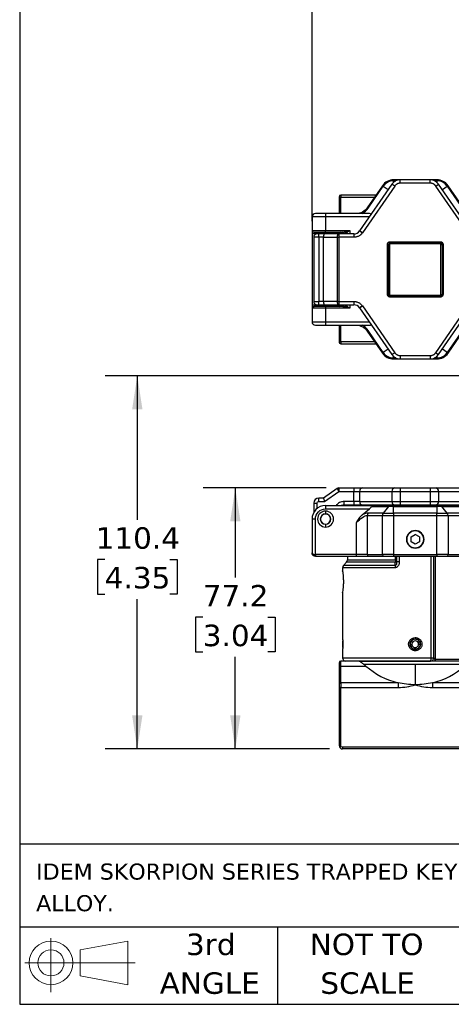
# Model space of a CAD drawing. Header units: millimetres. Extents: x 25 to 1092, y 25 to 838.
# Tile 1 of 81: x 25 to 195, y 25 to 414. Entities that reach past the tile are written whole.
import ezdxf

# ---------------------------------------------------------------- set-up
doc = ezdxf.new("R2010")
doc.units = ezdxf.units.MM
doc.header["$LTSCALE"] = 4
doc.linetypes.add('SLD-Solid', pattern=[0])
doc.layers.add('DIMENSIONS', color=140, linetype='SLD-Solid', lineweight=25)
doc.layers.add('TEXT', color=140, linetype='SLD-Solid', lineweight=25)
doc.styles.add('SLDTEXTSTYLE0', font='VERDANA.TTF')
doc.dimstyles.new('SLDDIMSTYLE8', dxfattribs={"dimtxt": 8.632031, "dimasz": 13.208, "dimexe": 0, "dimexo": 0.0625, "dimgap": 2.158008, "dimtad": 0, "dimtih": 1, "dimtoh": 1, "dimlfac": 0.75, "dimrnd": 1e-09, "dimzin": 4, "dimdsep": 46, "dimtxsty": 'SLDTEXTSTYLE0', "dimsah": 1, "dimcen": 0.09, "dimadec": 0, "dimazin": 1, "dimtfac": 1, "dimtofl": 0, "dimtmove": 0, "dimatfit": 3, "dimfxl": 0, "dimfrac": 2, "dimtolj": 1, "dimtzin": 12, "dimarcsym": 0})
doc.dimstyles.new('SLDDIMSTYLE9', dxfattribs={"dimtxt": 8.632031, "dimasz": 13.208, "dimexe": 0, "dimexo": 0.0625, "dimgap": 2.158008, "dimtad": 0, "dimtih": 1, "dimtoh": 1, "dimlfac": 0.75, "dimrnd": 1e-09, "dimzin": 12, "dimdsep": 46, "dimtxsty": 'SLDTEXTSTYLE0', "dimsah": 1, "dimcen": 0.09, "dimadec": 0, "dimazin": 3, "dimtfac": 1, "dimtofl": 0, "dimtmove": 0, "dimatfit": 3, "dimfxl": 0, "dimfrac": 2, "dimtolj": 1, "dimtzin": 12, "dimarcsym": 0})

# ---------------------------------------------------------------- blocks, each defined once
blk = doc.blocks.new('Block11')
at = {"color": 7, "linetype": 'SLD-Solid', "lineweight": 18}
for p, q in [((10.35, 21.24), (10.35, 0)), ((21.92, 16.67), (40.7, 20.13)), ((40.7, 20.13), (40.7, 2.93)), ((21.92, 6.38), (21.92, 16.67)), ((0, 11.53), (43.49, 11.53)), ((21.92, 6.38), (40.7, 2.93))]:
    blk.add_line(p, q, dxfattribs=at)
for radius in [8.6, 5.14]:
    blk.add_circle((10.35, 11.53), radius, dxfattribs=at)
blk = doc.blocks.new('Block12')
at = {"color": 7, "linetype": 'Continuous'}
blk.add_blockref('Block11', (0, 0), dxfattribs=at)
blk = doc.blocks.new('SW_NOTE_0')
at = {"layer": 'TEXT', "color": 0, "char_height": 6.35, "attachment_point": 1, "style": 'SLDTEXTSTYLE0'}
for s, insert in [('IDEM SKORPION SERIES TRAPPED KEY INTERLOCK SYSTEM, ROTARY KEY, 3 GATES, WHOLE BODY, A104 CODED, DIE-CAST ALUMINUM ', (0, 8.07)), ('ALLOY.', (0, -4.4))]:
    blk.add_mtext(s, dxfattribs=dict(at, insert=insert))
blk = doc.blocks.new('SW_NOTE_0_4')
at = {"layer": 'TEXT', "color": 0, "char_height": 8.467, "attachment_point": 2, "style": 'SLDTEXTSTYLE0'}
for s, insert in [('NOT TO', (21.03, 10.75)), ('SCALE', (21.42, -4.54))]:
    blk.add_mtext(s, dxfattribs=dict(at, insert=insert))
blk = doc.blocks.new('SW_NOTE_0_5')
at = {"layer": 'TEXT', "color": 0, "char_height": 8.467, "attachment_point": 2, "style": 'SLDTEXTSTYLE0'}
for s, insert in [('3rd', (9.26, 10.75)), ('ANGLE', (8.87, -4.54))]:
    blk.add_mtext(s, dxfattribs=dict(at, insert=insert))
blk = doc.blocks.new('_D_26')
at = {"layer": 'DIMENSIONS'}
for p, q in [((140.54, 334.35), (140.54, 446.37)), ((491.21, 346.25), (491.21, 446.37)), ((140.54, 433.67), (298.58, 433.67)), ((310.28, 433.67), (307.38, 433.67)), ((307.38, 433.67), (307.38, 419.96)), ((343.11, 433.67), (346.01, 433.67)), ((346.01, 433.67), (346.01, 419.96)), ((491.21, 433.67), (354.81, 433.67)), ((307.38, 419.96), (310.28, 419.96)), ((346.01, 419.96), (343.11, 419.96))]:
    blk.add_line(p, q, dxfattribs=at)
for points in [[(140.54, 433.67), (153.75, 431.64), (153.75, 435.71)], [(491.21, 433.67), (478, 435.71), (478, 431.64)]]:
    blk.add_solid(points, dxfattribs=at)
at = {"layer": 'DIMENSIONS', "char_height": 8.467, "attachment_point": 1, "style": 'SLDTEXTSTYLE0'}
for s, insert in [('263.0', (310.28, 446.36)), ('10.35', (310.28, 430.71))]:
    blk.add_mtext(s, dxfattribs=dict(at, insert=insert))
blk = doc.blocks.new('_D_27')
at = {"layer": 'DIMENSIONS'}
for p, q in [((394.97, 273.31), (59.01, 273.31)), ((71.71, 273.31), (71.71, 216.52)), ((58.88, 200.87), (55.99, 200.87)), ((55.99, 200.87), (55.99, 187.15)), ((84.53, 200.87), (87.43, 200.87)), ((87.43, 200.87), (87.43, 187.15)), ((55.99, 187.15), (58.88, 187.15)), ((87.43, 187.15), (84.53, 187.15)), ((71.71, 126.12), (71.71, 185.22)), ((147.46, 126.12), (59.01, 126.12))]:
    blk.add_line(p, q, dxfattribs=at)
for points in [[(71.71, 273.31), (69.68, 260.1), (73.74, 260.1)], [(71.71, 126.12), (73.74, 139.33), (69.68, 139.33)]]:
    blk.add_solid(points, dxfattribs=at)
at = {"layer": 'DIMENSIONS', "char_height": 8.467, "attachment_point": 1, "style": 'SLDTEXTSTYLE0'}
for s, insert in [('110.4', (55.29, 213.56)), ('4.35', (58.88, 197.91))]:
    blk.add_mtext(s, dxfattribs=dict(at, insert=insert))
blk = doc.blocks.new('_D_28')
at = {"layer": 'DIMENSIONS'}
for p, q in [((146.07, 229.05), (97.62, 229.05)), ((110.32, 229.05), (110.32, 193.75)), ((97.5, 178.09), (94.6, 178.09)), ((94.6, 178.09), (94.6, 164.37)), ((123.15, 178.09), (126.05, 178.09)), ((126.05, 178.09), (126.05, 164.37)), ((94.6, 164.37), (97.5, 164.37)), ((126.05, 164.37), (123.15, 164.37)), ((110.32, 126.12), (110.32, 162.44)), ((147.46, 126.12), (97.62, 126.12))]:
    blk.add_line(p, q, dxfattribs=at)
for points in [[(110.32, 229.05), (108.29, 215.85), (112.36, 215.85)], [(110.32, 126.12), (112.36, 139.33), (108.29, 139.33)]]:
    blk.add_solid(points, dxfattribs=at)
at = {"layer": 'DIMENSIONS', "char_height": 8.467, "attachment_point": 1, "style": 'SLDTEXTSTYLE0'}
for s, insert in [('77.2', (97.5, 190.78)), ('3.04', (97.5, 175.13))]:
    blk.add_mtext(s, dxfattribs=dict(at, insert=insert))

msp = doc.modelspace()

# ---------------------------------------------------------------- linework, layer by layer
for p, q in [((175.305, 350.602), (172.683, 350.602)), ((172.683, 350.602), (172.683, 350.211)), ((172.683, 349.622), (172.683, 350.211)), ((172.683, 350.211), (173.582, 350.211)), ((175.305, 349.269), (175.305, 350.602)), ((187.109, 350.602), (175.305, 350.602)), ((189.732, 350.602), (187.109, 350.602)), ((187.109, 349.269), (187.109, 350.602)), ((188.833, 350.211), (189.732, 350.211)), ((189.732, 350.211), (189.732, 350.602)), ((189.732, 350.211), (189.732, 349.622)), ((172.015, 348.876), (159.268, 330.427)), ((173.112, 348.118), (160.365, 329.669)), ((168.285, 348.286), (162.316, 339.585)), ((162.638, 339.364), (168.607, 348.065)), ((168.607, 348.065), (168.285, 348.286)), ((168.607, 348.065), (170.539, 346.739)), ((173.112, 348.118), (172.015, 348.876)), ((187.109, 349.269), (175.305, 349.269)), ((189.303, 348.118), (190.4, 348.876)), ((202.05, 329.669), (189.303, 348.118)), ((203.147, 330.427), (190.4, 348.876)), ((191.876, 346.739), (193.808, 348.065)), ((194.13, 348.286), (193.808, 348.065)), ((193.808, 348.065), (205.074, 331.641)), ((205.396, 331.862), (194.13, 348.286)), ((151.207, 343.349), (151.207, 337.269)), ((151.874, 344.602), (151.874, 343.821)), ((165.758, 344.602), (151.874, 344.602)), ((151.874, 343.821), (165.222, 343.821)), ((151.874, 337.269), (151.874, 343.821)), ((162.638, 339.364), (162.316, 339.585)), ((145.874, 335.935), (140.541, 335.935)), ((140.541, 335.935), (140.541, 330.602)), ((145.874, 337.269), (145.874, 335.935)), ((163.153, 337.269), (145.874, 337.269)), ((145.874, 335.935), (145.874, 330.602)), ((163.074, 335.935), (145.874, 335.935)), ((140.541, 330.602), (145.874, 330.602)), ((145.874, 330.602), (155.474, 330.602)), ((145.874, 329.935), (145.874, 330.602)), ((155.474, 330.602), (155.474, 329.269)), ((160.36, 329.662), (159.263, 330.42)), ((142.541, 329.269), (140.541, 329.269)), ((140.541, 329.269), (140.541, 301.269)), ((143.207, 327.935), (141.207, 327.935)), ((141.207, 327.935), (141.207, 302.602)), ((143.207, 327.935), (143.207, 329.269)), ((145.436, 329.269), (143.207, 329.269)), ((145.016, 327.935), (143.207, 327.935)), ((143.207, 327.935), (143.207, 302.602)), ((143.874, 329.935), (143.874, 329.269)), ((144.006, 329.269), (144.006, 329.935)), ((145.016, 327.935), (150.384, 327.935)), ((145.016, 302.602), (145.016, 327.935)), ((151.149, 329.269), (145.436, 329.269)), ((145.874, 329.935), (152.493, 329.935)), ((147.874, 329.269), (147.874, 329.935)), ((150.384, 327.935), (151.149, 327.935)), ((150.384, 327.935), (150.384, 302.602)), ((151.149, 329.269), (151.149, 327.935)), ((157.069, 329.269), (151.149, 329.269)), ((151.149, 327.935), (151.149, 302.602)), ((157.069, 327.935), (151.149, 327.935)), ((151.474, 329.269), (151.945, 329.74)), ((157.069, 329.269), (157.069, 327.935)), ((170.274, 305.402), (170.274, 325.135)), ((170.274, 325.135), (170.674, 325.135)), ((170.674, 305.402), (170.674, 325.135)), ((171.074, 325.135), (170.674, 325.135)), ((171.074, 325.135), (171.074, 305.402)), ((171.341, 326.202), (191.074, 326.202)), ((171.341, 325.802), (171.341, 326.202)), ((171.341, 325.802), (191.074, 325.802)), ((171.341, 325.802), (171.341, 325.402)), ((191.074, 325.402), (171.341, 325.402)), ((191.074, 326.202), (191.074, 325.802)), ((191.074, 325.402), (191.074, 325.802)), ((191.341, 325.135), (191.741, 325.135)), ((191.341, 305.402), (191.341, 325.135)), ((191.741, 325.135), (191.741, 305.402)), ((192.141, 325.135), (191.741, 325.135)), ((192.141, 325.135), (192.141, 305.402)), ((170.274, 305.402), (170.674, 305.402)), ((171.074, 305.402), (170.674, 305.402)), ((171.341, 305.135), (171.341, 304.735)), ((171.341, 305.135), (191.074, 305.135)), ((171.341, 304.335), (171.341, 304.735)), ((191.074, 304.735), (171.341, 304.735)), ((191.074, 304.335), (171.341, 304.335)), ((191.074, 305.135), (191.074, 304.735)), ((191.074, 304.335), (191.074, 304.735)), ((191.341, 305.402), (191.741, 305.402)), ((192.141, 305.402), (191.741, 305.402)), ((140.541, 301.269), (142.541, 301.269)), ((145.874, 299.935), (140.541, 299.935)), ((140.541, 299.935), (140.541, 294.602)), ((141.207, 302.602), (143.207, 302.602)), ((143.207, 301.269), (143.207, 302.602)), ((145.016, 302.602), (143.207, 302.602)), ((143.207, 301.269), (145.436, 301.269)), ((143.874, 301.269), (143.874, 300.602)), ((144.006, 300.602), (144.006, 301.269)), ((150.384, 302.602), (145.016, 302.602)), ((145.436, 301.269), (151.149, 301.269)), ((145.874, 300.602), (145.874, 299.935)), ((152.493, 300.602), (145.874, 300.602)), ((145.874, 299.935), (145.874, 294.602)), ((155.474, 299.935), (145.874, 299.935)), ((147.874, 300.602), (147.874, 301.269)), ((150.384, 302.602), (151.149, 302.602)), ((151.149, 302.602), (157.069, 302.602)), ((151.149, 302.602), (151.149, 301.269)), ((151.149, 301.269), (157.069, 301.269)), ((151.474, 301.269), (151.945, 300.797)), ((155.474, 301.269), (155.474, 299.935)), ((157.069, 302.602), (157.069, 301.269)), ((159.263, 300.117), (160.36, 300.875)), ((160.365, 300.868), (159.268, 300.11)), ((159.268, 300.11), (172.015, 281.661)), ((160.365, 300.868), (173.112, 282.419)), ((189.303, 282.419), (202.05, 300.868)), ((190.4, 281.661), (203.147, 300.11)), ((205.074, 298.896), (193.808, 282.472)), ((194.13, 282.252), (205.396, 298.675)), ((140.541, 294.602), (145.874, 294.602)), ((145.874, 294.602), (145.874, 293.269)), ((145.874, 294.602), (163.074, 294.602)), ((145.874, 293.269), (163.153, 293.269)), ((151.207, 293.269), (151.207, 287.188)), ((151.874, 286.716), (151.874, 293.269)), ((162.316, 290.952), (162.638, 291.173)), ((162.316, 290.952), (168.285, 282.252)), ((168.607, 282.472), (162.638, 291.173)), ((151.874, 286.716), (151.874, 285.935)), ((165.222, 286.716), (151.874, 286.716)), ((151.874, 285.935), (165.758, 285.935)), ((170.539, 283.798), (168.607, 282.472)), ((193.808, 282.472), (191.876, 283.798)), ((168.285, 282.252), (168.607, 282.472)), ((173.112, 282.419), (172.015, 281.661)), ((172.683, 280.326), (172.683, 280.915)), ((172.683, 280.326), (172.683, 279.935)), ((173.582, 280.326), (172.683, 280.326)), ((172.683, 279.935), (175.305, 279.935)), ((175.305, 281.269), (187.109, 281.269)), ((175.305, 281.269), (175.305, 279.935)), ((175.305, 279.935), (187.109, 279.935)), ((187.109, 281.269), (187.109, 279.935)), ((187.109, 279.935), (189.732, 279.935)), ((189.732, 280.326), (188.833, 280.326)), ((189.303, 282.419), (190.4, 281.661)), ((189.732, 280.915), (189.732, 280.326)), ((189.732, 279.935), (189.732, 280.326)), ((193.808, 282.472), (194.13, 282.252)), ((150.384, 228.814), (145.016, 225.055)), ((145.436, 223.722), (151.149, 227.722)), ((150.384, 228.814), (151.149, 227.722)), ((151.149, 229.055), (151.149, 227.722)), ((151.149, 229.055), (157.069, 229.055)), ((151.149, 227.722), (157.069, 227.722)), ((157.069, 229.055), (157.069, 227.722)), ((157.069, 227.722), (159.263, 227.722)), ((157.069, 223.722), (157.069, 227.722)), ((159.263, 227.722), (159.268, 227.722)), ((159.263, 227.722), (159.263, 223.722)), ((159.268, 227.722), (172.015, 227.722)), ((159.268, 227.722), (159.268, 223.722)), ((160.365, 229.055), (173.112, 229.055)), ((172.015, 227.722), (175.305, 227.722)), ((172.015, 227.722), (172.015, 223.722)), ((175.305, 229.055), (175.305, 227.722)), ((175.305, 229.055), (187.109, 229.055)), ((175.305, 227.722), (187.109, 227.722)), ((175.305, 227.722), (175.305, 223.722)), ((187.109, 229.055), (187.109, 227.722)), ((187.109, 227.722), (190.4, 227.722)), ((187.109, 227.722), (187.109, 223.722)), ((189.303, 229.055), (202.05, 229.055)), ((190.4, 227.722), (190.4, 223.722)), ((190.4, 227.722), (203.147, 227.722)), ((141.207, 223.055), (141.207, 219.37)), ((141.207, 223.055), (142.541, 223.055)), ((142.541, 220.952), (142.541, 223.055)), ((143.207, 223.722), (143.207, 225.055)), ((145.016, 225.055), (143.207, 225.055)), ((143.207, 223.722), (145.436, 223.722)), ((145.016, 225.055), (145.436, 223.722)), ((145.874, 222.122), (145.874, 220.788)), ((145.874, 222.122), (164.525, 222.122)), ((157.069, 223.722), (153.207, 223.722)), ((153.207, 222.388), (153.207, 223.722)), ((153.207, 222.388), (157.069, 222.388)), ((159.263, 223.722), (157.069, 223.722)), ((157.069, 223.722), (157.069, 222.388)), ((159.263, 223.722), (159.268, 223.722)), ((159.268, 223.722), (172.015, 223.722)), ((160.365, 222.388), (173.112, 222.388)), ((164.028, 221.731), (170.712, 221.731)), ((164.525, 222.122), (171.489, 222.122)), ((170.712, 221.731), (168.607, 219.179)), ((172.683, 221.731), (170.712, 221.731)), ((172.015, 223.722), (175.305, 223.722)), ((172.683, 221.731), (172.683, 222.122)), ((172.683, 222.122), (189.732, 222.122)), ((172.683, 219.179), (172.683, 221.731)), ((172.683, 221.731), (189.732, 221.731)), ((175.305, 223.722), (175.305, 222.388)), ((175.305, 223.722), (187.109, 223.722)), ((175.305, 222.388), (187.109, 222.388)), ((187.109, 223.722), (187.109, 222.388)), ((187.109, 223.722), (190.4, 223.722)), ((189.303, 222.388), (202.05, 222.388)), ((189.732, 222.122), (189.732, 221.731)), ((189.732, 221.731), (189.732, 219.179)), ((191.703, 221.731), (189.732, 221.731)), ((190.4, 223.722), (203.147, 223.722)), ((190.925, 222.122), (202.192, 222.122)), ((193.808, 219.179), (191.703, 221.731)), ((191.703, 221.731), (202.969, 221.731)), ((145.874, 220.788), (163.153, 220.788)), ((145.874, 219.922), (145.874, 218.855)), ((160.307, 218.442), (163.153, 220.788)), ((162.316, 218.236), (168.285, 218.236)), ((162.316, 218.236), (162.316, 202.788)), ((168.607, 219.179), (162.638, 219.179)), ((168.285, 218.236), (172.683, 218.236)), ((168.285, 202.788), (168.285, 218.236)), ((168.607, 219.179), (172.683, 219.179)), ((172.683, 219.179), (172.683, 218.236)), ((189.732, 219.179), (172.683, 219.179)), ((172.683, 218.236), (189.732, 218.236)), ((172.683, 218.236), (172.683, 202.788)), ((189.732, 218.236), (189.732, 219.179)), ((189.732, 219.179), (193.808, 219.179)), ((189.732, 202.788), (189.732, 218.236)), ((189.732, 218.236), (194.13, 218.236)), ((205.074, 219.179), (193.808, 219.179)), ((194.13, 218.236), (194.13, 202.788)), ((194.13, 218.236), (205.396, 218.236)), ((140.541, 216.788), (140.541, 203.455)), ((141.874, 216.788), (140.541, 216.788)), ((141.874, 202.788), (141.874, 216.788)), ((145.874, 214.722), (145.874, 213.655)), ((157.918, 215.341), (157.918, 202.788)), ((179.541, 209.751), (181.207, 210.713)), ((179.541, 207.826), (179.541, 209.751)), ((181.207, 212.122), (181.207, 212.255)), ((182.874, 209.751), (181.207, 210.713)), ((182.874, 209.751), (182.874, 207.826)), ((181.207, 206.864), (179.541, 207.826)), ((182.874, 207.826), (181.207, 206.864)), ((157.918, 202.788), (141.874, 202.788)), ((141.874, 202.788), (141.874, 202.122)), ((141.874, 202.122), (157.918, 202.122)), ((154.541, 202.122), (154.541, 200.674)), ((162.316, 202.788), (157.918, 202.788)), ((157.918, 202.788), (157.918, 202.122)), ((162.316, 202.788), (168.285, 202.788)), ((162.866, 202.122), (168.835, 202.122)), ((172.683, 202.788), (168.285, 202.788)), ((172.683, 202.788), (172.683, 202.122)), ((172.683, 202.788), (189.732, 202.788)), ((172.683, 202.122), (189.732, 202.122)), ((173.402, 200.674), (173.402, 202.122)), ((173.874, 202.122), (173.874, 199.89)), ((174.915, 202.122), (174.915, 199.89)), ((181.207, 205.322), (181.207, 205.455)), ((187.5, 162.122), (187.5, 202.122)), ((188.541, 162.122), (188.541, 202.122)), ((189.012, 202.122), (189.012, 161.455)), ((194.13, 202.788), (189.732, 202.788)), ((189.732, 202.788), (189.732, 202.122)), ((193.58, 202.122), (204.846, 202.122)), ((194.13, 202.788), (205.396, 202.788)), ((152.931, 198.512), (154.15, 199.731)), ((173.338, 198.512), (152.931, 198.512)), ((173.344, 199.731), (154.15, 199.731)), ((154.541, 200.674), (173.402, 200.674)), ((173.338, 198.512), (173.344, 199.731)), ((173.402, 200.674), (173.874, 200.674)), ((174.915, 199.89), (173.874, 199.89)), ((152.541, 197.569), (152.541, 196.44)), ((173.23, 197.569), (152.541, 197.569)), ((152.541, 187.802), (152.541, 170.091)), ((152.559, 187.84), (152.553, 187.802)), ((152.571, 187.937), (152.569, 187.91)), ((152.541, 168.788), (152.541, 167.485)), ((152.541, 167.485), (152.541, 166.122)), ((179.208, 167.5), (179.874, 167.485)), ((181.21, 170.047), (181.209, 169.488)), ((182.54, 167.425), (183.207, 167.409)), ((152.541, 164.818), (152.541, 162.122)), ((181.207, 165.422), (181.207, 164.863)), ((151.874, 158.836), (151.874, 160.788)), ((159.143, 160.788), (151.874, 160.788)), ((152.541, 162.122), (187.5, 162.122)), ((181.207, 159.455), (160.974, 159.455)), ((181.207, 159.455), (181.207, 151.455)), ((201.44, 159.455), (181.207, 159.455)), ((187.5, 162.122), (188.541, 162.122)), ((206.467, 161.455), (189.012, 161.455)), ((151.207, 158.364), (151.207, 151.765)), ((151.874, 158.836), (161.752, 158.836)), ((151.874, 152.236), (151.874, 158.836)), ((151.874, 152.236), (151.874, 150.35)), ((174.483, 152.236), (151.874, 152.236)), ((174.483, 152.236), (174.483, 150.35)), ((187.931, 152.236), (187.931, 150.35)), ((226.541, 152.236), (187.931, 152.236)), ((151.207, 150.35), (151.207, 127.455)), ((151.874, 150.35), (151.207, 150.35)), ((151.874, 127.455), (151.874, 150.35)), ((151.874, 150.35), (174.483, 150.35)), ((187.931, 150.35), (226.541, 150.35)), ((151.207, 127.455), (151.874, 127.455)), ((226.541, 126.788), (152.541, 126.788)), ((152.541, 126.788), (152.541, 126.122)), ((226.541, 126.122), (152.541, 126.122))]:
    msp.add_line(p, q)
at = {"flags": 128}
for points in [[(159.268, 330.427), (159.267, 330.426), (159.267, 330.425), (159.266, 330.424), (159.266, 330.423), (159.265, 330.423), (159.264, 330.422), (159.264, 330.421), (159.263, 330.42)], [(159.268, 330.427), (159.289, 330.412), (159.351, 330.369), (159.453, 330.299), (159.589, 330.205), (159.755, 330.09), (159.945, 329.959), (160.151, 329.817), (160.365, 329.669)], [(151.149, 329.269), (150.999, 329.243), (150.856, 329.167), (150.724, 329.044), (150.608, 328.878), (150.513, 328.676), (150.442, 328.445), (150.399, 328.195), (150.384, 327.935)], [(160.36, 329.662), (160.361, 329.663), (160.362, 329.664), (160.362, 329.665), (160.363, 329.666), (160.363, 329.667), (160.364, 329.667), (160.364, 329.668), (160.365, 329.669)], [(150.384, 302.602), (150.399, 302.342), (150.442, 302.092), (150.513, 301.861), (150.608, 301.659), (150.724, 301.493), (150.856, 301.37), (150.999, 301.294), (151.149, 301.269)], [(159.263, 300.117), (159.264, 300.116), (159.264, 300.115), (159.265, 300.114), (159.266, 300.114), (159.266, 300.113), (159.267, 300.112), (159.267, 300.111), (159.268, 300.11)], [(160.365, 300.868), (160.364, 300.869), (160.364, 300.87), (160.363, 300.871), (160.363, 300.871), (160.362, 300.872), (160.362, 300.873), (160.361, 300.874), (160.36, 300.875)], [(152.578, 196.281), (152.566, 196.326), (152.559, 196.403)], [(152.559, 187.84), (152.566, 187.917), (152.571, 187.937)], [(189.012, 161.455), (189.008, 161.325), (188.997, 161.2), (188.979, 161.085), (188.955, 160.984), (188.925, 160.901), (188.892, 160.839), (188.855, 160.801), (188.817, 160.788)]]:
    msp.add_lwpolyline(points, dxfattribs=at)
for centre, radius, start, end in [((172.683, 345.269), 5.333, 90, 145.54991), ((172.683, 345.269), 4.943, 90, 145.54991), ((175.305, 346.602), 4, 90, 145.35851), ((187.109, 346.602), 4, 34.64149, 90), ((189.732, 345.269), 5.333, 34.45009, 90), ((189.732, 345.269), 4.943, 34.45009, 90), ((151.874, 343.935), 0.667, 90, 180), ((151.791, 343.232), 0.595, 81.95053, 168.57825), ((141.874, 335.935), 1.333, 90, 180), ((141.207, 330.602), 0.667, 180, 270), ((157.069, 331.935), 2.667, 270, 325.37646), ((142.541, 327.935), 1.333, 90, 180), ((151.474, 329.269), 0.667, 0, 90), ((152.393, 329.343), 0.601, 352.91865, 80.4798), ((171.341, 325.135), 0.667, 90, 180), ((191.074, 325.135), 0.667, 0, 90), ((171.341, 305.402), 0.667, 180, 270), ((191.074, 305.402), 0.667, 270, 0), ((141.207, 299.935), 0.667, 90, 180), ((142.541, 302.602), 1.333, 180, 270), ((151.474, 301.269), 0.667, 270, 0), ((152.393, 301.194), 0.601, 279.5202, 7.08135), ((157.069, 298.602), 2.667, 34.62354, 90), ((141.874, 294.602), 1.333, 180, 270), ((151.791, 287.306), 0.595, 191.42175, 278.04947), ((151.874, 286.602), 0.667, 180, 270), ((172.683, 285.269), 5.333, 214.45009, 270), ((172.683, 285.269), 4.943, 214.45009, 270), ((175.305, 283.935), 4, 214.64149, 270), ((187.109, 283.935), 4, 270, 325.35851), ((189.732, 285.269), 4.943, 270, 325.54991), ((189.732, 285.269), 5.333, 270, 325.54991), ((151.149, 227.722), 1.333, 90, 125), ((160.491, 227.829), 1.233, 96.08969, 185.00817), ((160.496, 227.829), 1.233, 96.09697, 185.01306), ((173.242, 227.829), 1.233, 96.09697, 185.01306), ((189.172, 227.829), 1.233, 354.98694, 83.90303), ((145.874, 216.788), 5.333, 90, 180), ((143.207, 223.055), 2, 90, 180), ((153.207, 219.722), 2.667, 90, 115.84193), ((160.491, 223.614), 1.233, 174.99183, 263.91031), ((160.496, 223.614), 1.233, 174.98694, 263.90303), ((162.607, 222.522), 0.4, 199.47122, 270), ((171.511, 221.108), 1.014, 91.26355, 142.07802), ((173.242, 223.614), 1.233, 174.98694, 263.90303), ((189.172, 223.614), 1.233, 276.09697, 5.01306), ((190.903, 221.108), 1.014, 37.92198, 88.73645), ((145.874, 216.788), 3.133, 90, 270), ((145.874, 216.788), 2.067, 90, 180), ((145.874, 216.788), 2, 159.0388, 339.0388), ((145.874, 216.788), 2, 339.0388, 159.0388), ((145.874, 216.788), 3.133, 270, 90), ((145.874, 216.788), 2.067, 0, 90), ((163.803, 218.254), 1.487, 141.57262, 180.71028), ((169.772, 218.254), 1.487, 141.57262, 180.71028), ((192.642, 218.254), 1.487, 359.28972, 38.42738), ((145.874, 216.788), 2.067, 180, 270), ((145.874, 216.788), 2.067, 270, 0), ((181.207, 208.788), 3.467, 90, 270), ((181.207, 208.788), 3.333, 90, 270), ((181.207, 208.788), 3.467, 270, 90), ((181.207, 208.788), 3.333, 270, 90), ((162.931, 202.735), 0.617, 175.03898, 263.98031), ((168.899, 202.735), 0.617, 175.03898, 263.98031), ((193.515, 202.735), 0.617, 276.01969, 4.96102), ((153.874, 197.569), 1.333, 135, 180), ((153.207, 200.674), 1.333, 315, 0), ((176.913, 197.622), 3.683, 166.02229, 180.82687), ((173.328, 200.283), 0.552, 271.71505, 351.62256), ((181.207, 167.455), 2, 178.69736, 358.69736), ((181.207, 167.455), 2, 358.69736, 178.69736), ((181.207, 167.455), 1.333, 358.69736, 178.69736), ((181.207, 167.455), 1.333, 178.69736, 358.69736), ((181.207, 167.455), 2.033, 89.93766, 90), ((151.874, 160.122), 0.667, 90, 180), ((153.874, 162.122), 1.333, 180, 270), ((185.762, 161.804), 1.767, 324.89325, 10.34524), ((187.207, 162.122), 1.333, 270, 0), ((151.791, 158.246), 0.595, 81.95053, 168.57825), ((181.207, 180.788), 29.333, 228.45066, 256.74852), ((181.207, 180.788), 29.333, 283.25148, 311.54934), ((151.791, 151.647), 0.595, 81.95053, 168.57825), ((152.541, 127.455), 1.333, 180, 270)]:
    msp.add_arc(centre, radius, start, end)
for centre, major_axis, ratio, start_param, end_param in [((162.238, 335.935), (1.79, 0.943), 0.5266817, 0.2381344, 0.7853982), ((145.436, 327.935), (0, 1.333), 0.3152988, 0, 1.5707963), ((145.436, 302.602), (0, 1.333), 0.3152988, 1.5707963, 3.1415927), ((162.238, 294.602), (1.79, -0.943), 0.5266817, 5.4977871, 6.0450509), ((162.238, 220.788), (1.832, 1.254), 0.2475294, 5.0593343, 5.8447325), ((164.525, 220.788), (0, 1.333), 0.5266817, 0, 0.7853982)]:
    msp.add_ellipse(centre, major_axis=major_axis, ratio=ratio, start_param=start_param, end_param=end_param)
for points, knots in [([(175.305, 349.269), (175.253, 349.268), (175.147, 349.266), (174.989, 349.251), (174.832, 349.228), (174.622, 349.183), (174.362, 349.104), (174.064, 348.969), (173.783, 348.8), (173.529, 348.599), (173.301, 348.373), (173.175, 348.203), (173.112, 348.118)], [0, 0, 0, 0, 0.061656, 0.12312638, 0.18462994, 0.24638515, 0.37308584, 0.50005352, 0.62675422, 0.75372191, 0.8767948, 1, 1, 1, 1]), ([(189.303, 348.118), (189.272, 348.161), (189.211, 348.247), (189.109, 348.368), (189, 348.484), (188.844, 348.632), (188.631, 348.8), (188.351, 348.969), (188.052, 349.104), (187.742, 349.198), (187.426, 349.258), (187.215, 349.265), (187.109, 349.269)], [0, 0, 0, 0, 0.061656, 0.1231264, 0.1846299, 0.2463852, 0.3730858, 0.5000535, 0.6267542, 0.7537219, 0.8767948, 1, 1, 1, 1]), ([(162.316, 339.585), (161.829, 338.874), (161.166, 338.285), (159.641, 337.481), (158.781, 337.269), (157.918, 337.269)], [0, 0, 0, 0, 0.5, 0.5, 1, 1, 1, 1]), ([(140.541, 330.602), (140.541, 330.602), (140.541, 330.568), (140.541, 330.519), (140.541, 330.502), (140.541, 330.435), (140.541, 330.386), (140.541, 330.097), (140.541, 329.884), (140.541, 329.269)], [0, 0, 0, 0, 0.25, 0.25, 0.5, 0.5, 0.75, 0.75, 1, 1, 1, 1]), ([(152.493, 329.935), (152.543, 329.936), (152.649, 329.938), (152.82, 329.954), (153.011, 329.979), (153.22, 330.015), (153.449, 330.061), (153.697, 330.117), (153.995, 330.19), (154.379, 330.29), (154.885, 330.431), (155.264, 330.541), (155.474, 330.602)], [0, 0, 0, 0, 0.0542151, 0.1140781, 0.1796702, 0.2510529, 0.3282741, 0.4113714, 0.5003752, 0.6260113, 0.79255, 1, 1, 1, 1]), ([(155.474, 330.602), (155.406, 330.555), (155.28, 330.468), (155.104, 330.347), (154.957, 330.246), (154.753, 330.108), (154.5, 329.941), (154.175, 329.737), (153.868, 329.561), (153.587, 329.423), (153.354, 329.333), (153.16, 329.279), (153.045, 329.272), (152.989, 329.269)], [0, 0, 0, 0, 0.0785104, 0.1463591, 0.2035467, 0.2500746, 0.3833314, 0.4991191, 0.6314731, 0.748825, 0.8393883, 0.9227541, 1, 1, 1, 1]), ([(142.541, 329.269), (142.54, 329.291), (142.537, 329.333), (142.518, 329.391), (142.481, 329.445), (142.417, 329.493), (142.296, 329.552), (142.15, 329.595), (141.997, 329.637), (141.866, 329.67), (141.731, 329.707), (141.606, 329.747), (141.5, 329.784), (141.396, 329.827), (141.297, 329.876), (141.22, 329.925), (141.212, 329.932), (141.207, 329.935)], [0, 0, 0, 0, 0.0361921, 0.0690493, 0.1005786, 0.1442582, 0.2005328, 0.3253432, 0.3952853, 0.4661083, 0.5496078, 0.6299456, 0.6911291, 0.7459234, 0.83607, 0.9179937, 1, 1, 1, 1]), ([(143.207, 329.269), (143.03, 329.269), (142.861, 329.269), (142.611, 329.269), (142.541, 329.269), (142.541, 329.269)], [0, 0, 0, 0, 0.5, 0.5, 1, 1, 1, 1]), ([(160.36, 329.662), (160.314, 329.598), (160.222, 329.469), (160.069, 329.286), (159.906, 329.113), (159.672, 328.891), (159.353, 328.639), (158.932, 328.385), (158.484, 328.183), (158.019, 328.041), (157.545, 327.951), (157.228, 327.941), (157.069, 327.935)], [0, 0, 0, 0, 0.0616722, 0.1231475, 0.1846448, 0.2463831, 0.3731296, 0.5000539, 0.6268003, 0.7537247, 0.8768182, 1, 1, 1, 1]), ([(170.274, 325.135), (170.275, 325.169), (170.277, 325.236), (170.291, 325.335), (170.315, 325.433), (170.36, 325.565), (170.442, 325.725), (170.581, 325.894), (170.751, 326.033), (170.94, 326.131), (171.139, 326.191), (171.274, 326.198), (171.341, 326.202)], [0, 0, 0, 0, 0.06024298, 0.11999942, 0.17980823, 0.24020692, 0.36995475, 0.50012944, 0.62987746, 0.76005234, 0.87992209, 1, 1, 1, 1]), ([(171.341, 325.402), (171.323, 325.401), (171.288, 325.399), (171.238, 325.384), (171.192, 325.359), (171.138, 325.314), (171.084, 325.241), (171.077, 325.17), (171.074, 325.135)], [0, 0, 0, 0, 0.1272001, 0.2497464, 0.3727003, 0.5010746, 0.7497428, 1, 1, 1, 1]), ([(191.074, 326.202), (191.108, 326.201), (191.175, 326.199), (191.274, 326.185), (191.372, 326.161), (191.504, 326.116), (191.664, 326.033), (191.833, 325.895), (191.972, 325.725), (192.069, 325.536), (192.13, 325.336), (192.137, 325.202), (192.141, 325.135)], [0, 0, 0, 0, 0.060243, 0.1199994, 0.1798082, 0.2402069, 0.3699548, 0.5001294, 0.6298775, 0.7600523, 0.8799221, 1, 1, 1, 1]), ([(191.341, 325.135), (191.34, 325.153), (191.338, 325.188), (191.323, 325.238), (191.298, 325.284), (191.253, 325.338), (191.179, 325.391), (191.109, 325.398), (191.074, 325.402)], [0, 0, 0, 0, 0.1272001, 0.2497464, 0.3727003, 0.5010746, 0.7497428, 1, 1, 1, 1]), ([(171.341, 304.335), (171.307, 304.336), (171.24, 304.338), (171.141, 304.352), (171.043, 304.376), (170.911, 304.421), (170.751, 304.504), (170.581, 304.642), (170.442, 304.812), (170.345, 305.001), (170.285, 305.201), (170.278, 305.335), (170.274, 305.402)], [0, 0, 0, 0, 0.060243, 0.1199994, 0.1798082, 0.2402069, 0.3699548, 0.5001294, 0.6298775, 0.7600523, 0.8799221, 1, 1, 1, 1]), ([(171.074, 305.402), (171.075, 305.384), (171.077, 305.349), (171.092, 305.299), (171.117, 305.253), (171.162, 305.2), (171.235, 305.146), (171.305, 305.139), (171.341, 305.135)], [0, 0, 0, 0, 0.1272001, 0.2497464, 0.3727003, 0.5010746, 0.7497428, 1, 1, 1, 1]), ([(192.141, 305.402), (192.14, 305.368), (192.138, 305.301), (192.123, 305.202), (192.1, 305.104), (192.055, 304.972), (191.972, 304.812), (191.833, 304.643), (191.664, 304.504), (191.474, 304.407), (191.275, 304.346), (191.141, 304.339), (191.074, 304.335)], [0, 0, 0, 0, 0.060243, 0.1199994, 0.1798082, 0.2402069, 0.3699548, 0.5001294, 0.6298775, 0.7600523, 0.8799221, 1, 1, 1, 1]), ([(191.074, 305.135), (191.092, 305.136), (191.127, 305.138), (191.177, 305.153), (191.223, 305.178), (191.276, 305.223), (191.33, 305.296), (191.337, 305.367), (191.341, 305.402)], [0, 0, 0, 0, 0.1272001, 0.2497464, 0.3727003, 0.5010746, 0.7497428, 1, 1, 1, 1]), ([(140.541, 301.269), (140.541, 300.653), (140.541, 300.44), (140.541, 300.151), (140.541, 300.102), (140.541, 300.035), (140.541, 300.018), (140.541, 299.969), (140.541, 299.935), (140.541, 299.935)], [0, 0, 0, 0, 0.25, 0.25, 0.5, 0.5, 0.75, 0.75, 1, 1, 1, 1]), ([(141.207, 300.602), (141.208, 300.603), (141.21, 300.604), (141.228, 300.615), (141.256, 300.632), (141.295, 300.654), (141.345, 300.68), (141.406, 300.708), (141.479, 300.739), (141.562, 300.771), (141.656, 300.804), (141.761, 300.837), (141.914, 300.88), (142.084, 300.926), (142.236, 300.973), (142.343, 301.006), (142.422, 301.048), (142.49, 301.109), (142.534, 301.185), (142.538, 301.24), (142.541, 301.269)], [0, 0, 0, 0, 0.03890808, 0.07721546, 0.11593769, 0.15605888, 0.19846589, 0.24391195, 0.29301065, 0.34624948, 0.40401117, 0.46659557, 0.53423844, 0.67194464, 0.76078737, 0.80077996, 0.858701, 0.90844626, 0.95388932, 1, 1, 1, 1]), ([(155.474, 299.935), (155.364, 299.967), (155.153, 300.028), (154.854, 300.114), (154.586, 300.19), (154.349, 300.254), (154.143, 300.308), (153.893, 300.372), (153.601, 300.443), (153.27, 300.514), (152.976, 300.564), (152.72, 300.595), (152.565, 300.6), (152.493, 300.602)], [0, 0, 0, 0, 0.1088515, 0.2074736, 0.2958672, 0.3740336, 0.441975, 0.4996946, 0.6226286, 0.7340106, 0.8339357, 0.9225356, 1, 1, 1, 1]), ([(152.989, 301.269), (153.022, 301.267), (153.088, 301.265), (153.195, 301.246), (153.311, 301.216), (153.435, 301.174), (153.616, 301.1), (153.868, 300.976), (154.175, 300.8), (154.5, 300.597), (154.802, 300.397), (155.132, 300.172), (155.348, 300.022), (155.474, 299.935)], [0, 0, 0, 0, 0.0457037, 0.093434, 0.1434584, 0.1960089, 0.2512861, 0.3686115, 0.5009781, 0.6167396, 0.7500086, 0.8536839, 1, 1, 1, 1]), ([(157.069, 302.602), (157.148, 302.601), (157.307, 302.598), (157.544, 302.576), (157.779, 302.541), (158.095, 302.474), (158.484, 302.354), (158.932, 302.153), (159.353, 301.899), (159.734, 301.597), (160.077, 301.257), (160.266, 301.002), (160.36, 300.875)], [0, 0, 0, 0, 0.0616722, 0.1231475, 0.1846448, 0.2463831, 0.3731296, 0.5000539, 0.6268003, 0.7537247, 0.8768182, 1, 1, 1, 1]), ([(157.918, 293.269), (158.781, 293.268), (159.641, 293.056), (161.166, 292.252), (161.829, 291.663), (162.316, 290.952)], [0, 0, 0, 0, 0.5, 0.5, 1, 1, 1, 1]), ([(173.112, 282.419), (173.142, 282.376), (173.204, 282.29), (173.306, 282.169), (173.414, 282.053), (173.57, 281.905), (173.783, 281.737), (174.063, 281.568), (174.362, 281.434), (174.672, 281.339), (174.988, 281.279), (175.2, 281.272), (175.305, 281.269)], [0, 0, 0, 0, 0.061656, 0.1231264, 0.1846299, 0.2463852, 0.3730858, 0.5000535, 0.6267542, 0.7537219, 0.8767948, 1, 1, 1, 1]), ([(187.109, 281.269), (187.162, 281.269), (187.268, 281.271), (187.426, 281.286), (187.583, 281.309), (187.793, 281.354), (188.052, 281.434), (188.351, 281.568), (188.631, 281.737), (188.885, 281.938), (189.114, 282.164), (189.24, 282.334), (189.303, 282.419)], [0, 0, 0, 0, 0.061656, 0.12312638, 0.18462994, 0.24638515, 0.37308584, 0.50005352, 0.62675422, 0.75372191, 0.8767948, 1, 1, 1, 1]), ([(157.069, 229.055), (157.148, 229.055), (157.307, 229.055), (157.544, 229.055), (157.779, 229.055), (158.095, 229.055), (158.484, 229.055), (158.932, 229.055), (159.353, 229.055), (159.734, 229.055), (160.077, 229.055), (160.266, 229.055), (160.36, 229.055)], [0, 0, 0, 0, 0.0616722, 0.1231475, 0.1846448, 0.2463831, 0.3731296, 0.5000539, 0.6268003, 0.7537247, 0.8768182, 1, 1, 1, 1]), ([(173.112, 229.055), (173.142, 229.055), (173.204, 229.055), (173.306, 229.055), (173.414, 229.055), (173.57, 229.055), (173.783, 229.055), (174.063, 229.055), (174.362, 229.055), (174.672, 229.055), (174.988, 229.055), (175.2, 229.055), (175.305, 229.055)], [0, 0, 0, 0, 0.061656, 0.1231264, 0.1846299, 0.2463852, 0.3730858, 0.5000535, 0.6267542, 0.7537219, 0.8767948, 1, 1, 1, 1]), ([(187.109, 229.055), (187.162, 229.055), (187.268, 229.055), (187.426, 229.055), (187.583, 229.055), (187.793, 229.055), (188.052, 229.055), (188.351, 229.055), (188.631, 229.055), (188.885, 229.055), (189.114, 229.055), (189.24, 229.055), (189.303, 229.055)], [0, 0, 0, 0, 0.061656, 0.12312638, 0.18462994, 0.24638515, 0.37308584, 0.50005352, 0.62675422, 0.75372191, 0.8767948, 1, 1, 1, 1]), ([(153.207, 223.722), (152.704, 223.668), (151.926, 223.586), (150.998, 223.085), (150.418, 222.633), (150.141, 222.269), (150.029, 222.122)], [0, 0, 0, 0, 0.40698663, 0.62832699, 0.84986131, 1, 1, 1, 1]), ([(160.307, 218.442), (160.291, 218.429), (160.259, 218.403), (160.197, 218.349), (160.089, 218.254), (159.88, 218.058), (159.484, 217.645), (158.993, 217.027), (158.438, 216.214), (158.102, 215.65), (157.918, 215.341)], [0, 0, 0, 0, 0.015867, 0.0314268, 0.0627687, 0.1252643, 0.2498618, 0.4993547, 0.7255849, 1, 1, 1, 1]), ([(157.918, 215.341), (158.781, 216.23), (159.641, 216.966), (161.166, 217.97), (161.829, 218.236), (162.316, 218.236)], [0, 0, 0, 0, 0.5, 0.5, 1, 1, 1, 1]), ([(140.541, 203.455), (140.542, 203.434), (140.544, 203.394), (140.56, 203.338), (140.582, 203.288), (140.607, 203.246), (140.657, 203.177), (140.753, 203.086), (140.926, 202.98), (141.133, 202.896), (141.37, 202.834), (141.619, 202.796), (141.79, 202.791), (141.874, 202.788)], [0, 0, 0, 0, 0.0640233, 0.121264, 0.171722, 0.2153975, 0.2522916, 0.3932982, 0.5179771, 0.6466321, 0.7692914, 0.8867712, 1, 1, 1, 1]), ([(141.874, 202.122), (141.832, 202.123), (141.749, 202.125), (141.623, 202.143), (141.498, 202.173), (141.375, 202.216), (141.255, 202.271), (141.14, 202.339), (141.03, 202.419), (140.898, 202.539), (140.753, 202.716), (140.637, 202.939), (140.557, 203.19), (140.547, 203.357), (140.541, 203.455)], [0, 0, 0, 0, 0.0561967, 0.1133341, 0.1715385, 0.2309294, 0.291619, 0.3537129, 0.4173094, 0.4825, 0.6071044, 0.7480814, 0.8528983, 1, 1, 1, 1]), ([(174.915, 199.89), (174.914, 199.822), (174.911, 199.686), (174.893, 199.484), (174.865, 199.287), (174.809, 199.024), (174.708, 198.705), (174.525, 198.342), (174.285, 198.024), (174.028, 197.812), (173.8, 197.688), (173.616, 197.621), (173.425, 197.577), (173.295, 197.572), (173.23, 197.569)], [0, 0, 0, 0, 0.0639141, 0.1265749, 0.1882132, 0.2490711, 0.3773502, 0.4988736, 0.6276226, 0.7492138, 0.8116808, 0.8743339, 0.9372214, 1, 1, 1, 1]), ([(173.874, 199.89), (173.874, 199.717), (173.865, 199.549), (173.826, 199.223), (173.796, 199.066), (173.708, 198.791), (173.65, 198.671), (173.508, 198.517), (173.424, 198.487), (173.338, 198.512)], [0, 0, 0, 0, 0.25, 0.25, 0.5, 0.5, 0.75, 0.75, 1, 1, 1, 1]), ([(152.552, 196.451), (152.55, 196.46), (152.543, 196.51), (152.632, 195.935), (152.773, 194.791), (152.869, 193.439), (152.894, 192.29), (152.885, 191.417), (152.851, 190.57), (152.777, 189.535), (152.649, 188.426), (152.589, 188.036), (152.559, 187.84)], [0, 0, 0, 0, 0.0326824, 0.1706801, 0.3085984, 0.4464417, 0.5157629, 0.5850521, 0.6542974, 0.7238504, 0.8619217, 1, 1, 1, 1]), ([(152.541, 170.091), (152.541, 170.091), (152.542, 170.075), (152.548, 170.009), (152.553, 169.959), (152.565, 169.829), (152.571, 169.749), (152.587, 169.56), (152.595, 169.45), (152.611, 169.208), (152.62, 169.076), (152.635, 168.788), (152.642, 168.634), (152.66, 168.156), (152.667, 167.805), (152.667, 167.284), (152.665, 167.107), (152.659, 166.766), (152.654, 166.6), (152.642, 166.279), (152.635, 166.124), (152.62, 165.838), (152.612, 165.705), (152.595, 165.46), (152.587, 165.352), (152.572, 165.163), (152.565, 165.081), (152.553, 164.951), (152.549, 164.902), (152.542, 164.836), (152.541, 164.818), (152.541, 164.818)], [0, 0, 0, 0, 0.0625, 0.0625, 0.125, 0.125, 0.1875, 0.1875, 0.25, 0.25, 0.3125, 0.3125, 0.375, 0.375, 0.5, 0.5, 0.5625, 0.5625, 0.625, 0.625, 0.6875, 0.6875, 0.75, 0.75, 0.8125, 0.8125, 0.875, 0.875, 0.9375, 0.9375, 1, 1, 1, 1]), ([(181.207, 164.863), (181.034, 164.863), (180.864, 164.879), (180.528, 164.944), (180.361, 164.993), (180.042, 165.121), (179.891, 165.199), (179.603, 165.385), (179.467, 165.493), (179.221, 165.731), (179.11, 165.861), (178.915, 166.144), (178.831, 166.296), (178.629, 166.767), (178.558, 167.112), (178.558, 167.625), (178.575, 167.798), (178.644, 168.134), (178.696, 168.297), (178.831, 168.613), (178.915, 168.766), (179.109, 169.047), (179.22, 169.178), (179.468, 169.418), (179.602, 169.524), (179.889, 169.71), (180.044, 169.79), (180.522, 169.982), (180.864, 170.048), (181.21, 170.047)], [0, 0, 0, 0, 0.0625, 0.0625, 0.125, 0.125, 0.1875, 0.1875, 0.25, 0.25, 0.3125, 0.3125, 0.375, 0.375, 0.5, 0.5, 0.5625, 0.5625, 0.625, 0.625, 0.6875, 0.6875, 0.75, 0.75, 0.8125, 0.8125, 0.875, 0.875, 1, 1, 1, 1]), ([(181.207, 165.422), (181.073, 165.422), (180.941, 165.435), (180.681, 165.487), (180.551, 165.526), (180.305, 165.628), (180.189, 165.69), (179.968, 165.838), (179.863, 165.924), (179.582, 166.205), (179.431, 166.431), (179.228, 166.92), (179.174, 167.188), (179.174, 167.586), (179.187, 167.721), (179.239, 167.982), (179.277, 168.109), (179.379, 168.355), (179.443, 168.474), (179.59, 168.694), (179.674, 168.797), (179.863, 168.987), (179.966, 169.071), (180.186, 169.218), (180.305, 169.282), (180.674, 169.435), (180.938, 169.488), (181.207, 169.488)], [0, 0, 0, 0, 0.0625, 0.0625, 0.125, 0.125, 0.1875, 0.1875, 0.25, 0.25, 0.375, 0.375, 0.5, 0.5, 0.5625, 0.5625, 0.625, 0.625, 0.6875, 0.6875, 0.75, 0.75, 0.8125, 0.8125, 0.875, 0.875, 1, 1, 1, 1]), ([(181.21, 170.047), (181.383, 170.047), (181.554, 170.03), (181.889, 169.966), (182.056, 169.917), (182.374, 169.788), (182.526, 169.71), (182.813, 169.524), (182.949, 169.416), (183.195, 169.178), (183.305, 169.048), (183.5, 168.765), (183.584, 168.613), (183.785, 168.143), (183.857, 167.798), (183.857, 167.285), (183.839, 167.112), (183.77, 166.776), (183.719, 166.613), (183.584, 166.297), (183.5, 166.145), (183.306, 165.864), (183.196, 165.733), (182.947, 165.493), (182.814, 165.387), (182.527, 165.201), (182.373, 165.121), (182.054, 164.993), (181.89, 164.945), (181.554, 164.879), (181.38, 164.863), (181.207, 164.863)], [0, 0, 0, 0, 0.0625, 0.0625, 0.125, 0.125, 0.1875, 0.1875, 0.25, 0.25, 0.3125, 0.3125, 0.375, 0.375, 0.5, 0.5, 0.5625, 0.5625, 0.625, 0.625, 0.6875, 0.6875, 0.75, 0.75, 0.8125, 0.8125, 0.875, 0.875, 0.9375, 0.9375, 1, 1, 1, 1]), ([(181.209, 169.488), (181.344, 169.488), (181.476, 169.475), (181.736, 169.423), (181.865, 169.384), (182.111, 169.281), (182.228, 169.219), (182.448, 169.071), (182.553, 168.985), (182.833, 168.704), (182.985, 168.477), (183.187, 167.988), (183.241, 167.721), (183.241, 167.323), (183.227, 167.188), (183.175, 166.927), (183.137, 166.8), (183.035, 166.554), (182.971, 166.435), (182.824, 166.215), (182.74, 166.113), (182.551, 165.923), (182.448, 165.839), (182.228, 165.692), (182.11, 165.628), (181.74, 165.475), (181.476, 165.422), (181.207, 165.422)], [0, 0, 0, 0, 0.0625, 0.0625, 0.125, 0.125, 0.1875, 0.1875, 0.25, 0.25, 0.375, 0.375, 0.5, 0.5, 0.5625, 0.5625, 0.625, 0.625, 0.6875, 0.6875, 0.75, 0.75, 0.8125, 0.8125, 0.875, 0.875, 1, 1, 1, 1]), ([(159.143, 160.788), (159.164, 160.787), (159.206, 160.785), (159.271, 160.766), (159.339, 160.737), (159.409, 160.699), (159.481, 160.652), (159.556, 160.599), (159.634, 160.54), (159.713, 160.477), (159.822, 160.386), (159.97, 160.26), (160.173, 160.085), (160.406, 159.89), (160.67, 159.678), (160.872, 159.53), (160.974, 159.455)], [0, 0, 0, 0, 0.0631037, 0.1243895, 0.183833, 0.241409, 0.2970927, 0.3508598, 0.4026867, 0.4525514, 0.5004331, 0.5960681, 0.6939028, 0.7938851, 0.8959458, 1, 1, 1, 1]), ([(200.52, 160.788), (194.799, 160.788), (187.04, 160.788), (171.279, 160.788), (164.008, 160.788), (159.143, 160.788)], [0, 0, 0, 0, 0.5, 0.5, 1, 1, 1, 1]), ([(159.275, 160.788), (159.469, 160.788), (160.236, 160.788), (161.853, 160.788), (164.095, 160.788), (166.563, 160.788), (169.229, 160.788), (172.069, 160.788), (175.05, 160.788), (178.111, 160.788), (181.185, 160.788), (184.237, 160.788), (186.217, 160.788), (187.207, 160.788)], [0, 0, 0, 0, 0.0323192, 0.1281135, 0.2238853, 0.3196796, 0.4154515, 0.5137081, 0.6119427, 0.7101993, 0.8084339, 0.9042224, 1, 1, 1, 1]), ([(161.752, 158.836), (161.694, 158.886), (161.575, 158.99), (161.388, 159.143), (161.186, 159.301), (161.047, 159.402), (160.974, 159.455)], [0, 0, 0, 0, 0.2246277, 0.4661637, 0.7246183, 1, 1, 1, 1]), ([(188.541, 162.122), (188.541, 162.121), (188.541, 162.121), (188.544, 162.113), (188.552, 162.089), (188.566, 162.05), (188.582, 161.995), (188.598, 161.932), (188.62, 161.86), (188.654, 161.762), (188.706, 161.646), (188.791, 161.538), (188.883, 161.478), (188.96, 161.457), (188.998, 161.456), (189.012, 161.455)], [0, 0, 0, 0, 0.0238684, 0.0603616, 0.1206107, 0.1847133, 0.2339271, 0.3200546, 0.3869056, 0.4696157, 0.6344664, 0.7733958, 0.8920382, 0.9615494, 1, 1, 1, 1]), ([(181.207, 151.455), (180.009, 151.455), (178.843, 151.528), (176.592, 151.798), (175.509, 151.994), (174.483, 152.236)], [0, 0, 0, 0, 0.5, 0.5, 1, 1, 1, 1]), ([(174.483, 150.35), (175.624, 150.35), (176.766, 150.454), (179.014, 150.835), (180.118, 151.111), (181.207, 151.455)], [0, 0, 0, 0, 0.5, 0.5, 1, 1, 1, 1]), ([(181.207, 151.455), (182.297, 151.111), (183.401, 150.835), (185.643, 150.455), (186.785, 150.35), (187.931, 150.35)], [0, 0, 0, 0, 0.5, 0.5, 1, 1, 1, 1])]:
    msp.add_open_spline(points, degree=3, knots=knots)
for points in [[(151.207, 343.935), (151.207, 343.935), (151.207, 343.724), (151.207, 343.349)], [(160.307, 337.269), (161.235, 337.77), (162.042, 338.494), (162.638, 339.364)], [(145.874, 337.269), (143.666, 337.269), (141.874, 337.269), (141.874, 337.269)], [(141.207, 329.935), (141.207, 329.935), (143.298, 329.935), (145.874, 329.935)], [(145.874, 300.602), (143.298, 300.602), (141.207, 300.602), (141.207, 300.602)], [(142.541, 301.269), (142.541, 301.269), (142.839, 301.269), (143.207, 301.269)], [(141.874, 293.269), (141.874, 293.269), (143.666, 293.269), (145.874, 293.269)], [(162.638, 291.173), (162.042, 292.043), (161.235, 292.768), (160.307, 293.269)], [(151.207, 287.188), (151.207, 286.813), (151.207, 286.602), (151.207, 286.602)], [(142.541, 223.055), (142.541, 223.423), (142.839, 223.722), (143.207, 223.722)], [(157.069, 222.388), (158.383, 222.388), (159.614, 222.388), (160.36, 222.388)], [(172.683, 222.122), (172.206, 222.122), (171.759, 222.122), (171.489, 222.122)], [(173.112, 222.388), (173.609, 222.388), (174.43, 222.388), (175.305, 222.388)], [(187.109, 222.388), (187.985, 222.388), (188.805, 222.388), (189.303, 222.388)], [(190.925, 222.122), (190.656, 222.122), (190.209, 222.122), (189.732, 222.122)], [(141.874, 216.788), (141.874, 218.996), (143.666, 220.788), (145.874, 220.788)], [(162.638, 219.179), (162.042, 219.179), (161.235, 218.924), (160.307, 218.442)], [(157.918, 202.122), (159.896, 202.122), (161.747, 202.122), (162.866, 202.122)], [(168.835, 202.122), (169.705, 202.122), (171.145, 202.122), (172.683, 202.122)], [(189.732, 202.122), (191.27, 202.122), (192.71, 202.122), (193.58, 202.122)], [(173.402, 200.674), (173.402, 200.317), (173.38, 199.976), (173.344, 199.731)], [(151.207, 160.122), (151.207, 160.122), (151.207, 159.489), (151.207, 158.364)], [(151.207, 151.765), (151.207, 151.39), (151.207, 150.881), (151.207, 150.35)], [(187.931, 152.236), (185.869, 151.75), (183.606, 151.455), (181.207, 151.455)], [(152.541, 126.788), (152.173, 126.788), (151.874, 127.087), (151.874, 127.455)]]:
    msp.add_open_spline(points, degree=3)
at = {"layer": 'TEXT'}
for p, q in [((25.4, 838.2), (25.4, 25.4)), ((1092.2, 88.504), (25.4, 88.504)), ((1092.2, 55.88), (25.4, 55.88)), ((127, 55.88), (127, 25.4)), ((25.4, 25.4), (1092.2, 25.4))]:
    msp.add_line(p, q, dxfattribs=at)

# ---------------------------------------------------------------- block references
for name, p in [('SW_NOTE_0', (31.863, 72.863)), ('Block12', (27.352, 30.215)), ('SW_NOTE_0_5', (91.389, 42.542)), ('SW_NOTE_0_4', (141.029, 42.542))]:
    msp.add_blockref(name, p, dxfattribs=at)

# ---------------------------------------------------------------- dimensions: what is measured, and where the dimension line sits
at = {"layer": 'DIMENSIONS'}
for base, p1, p2, angle, dimstyle, picture, middle in [((491.207, 433.674), (140.541, 329.269), (491.207, 341.165), 0, 'SLDDIMSTYLE8', '_D_26', (326.693, 433.674)), ((71.709, 273.307), (152.541, 126.122), (400.052, 273.307), 90, 'SLDDIMSTYLE9', '_D_27', (71.709, 200.871)), ((110.324, 126.122), (151.149, 229.055), (152.541, 126.122), 90, 'SLDDIMSTYLE9', '_D_28', (110.324, 178.094))]:
    dim = msp.add_linear_dim(base=base, p1=p1, p2=p2, angle=angle, dimstyle=dimstyle, dxfattribs=at)
    dim.commit()
    dim.dimension.update_dxf_attribs({"geometry": picture, "text_midpoint": middle, "dimtype": 160})

doc.saveas('drawing.dxf')
